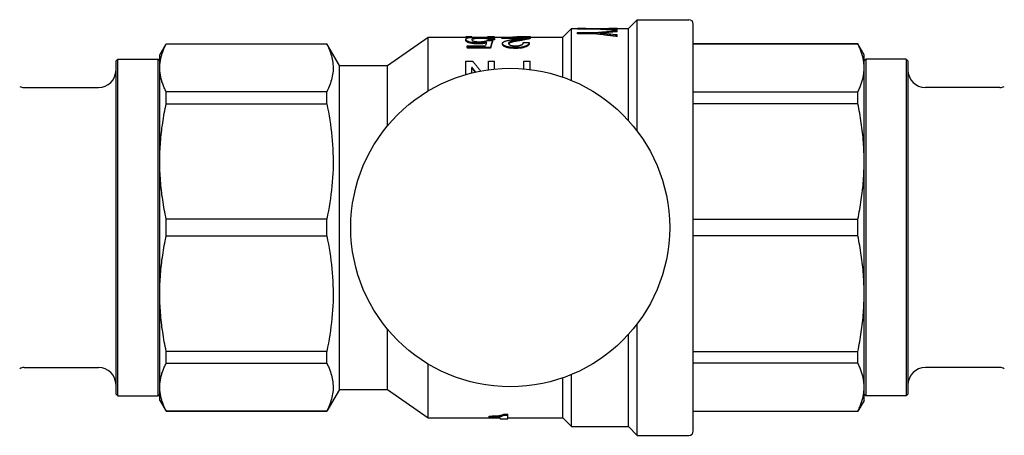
# Model space of a CAD drawing. Header units: millimetres. Extents: x 62 to 3746, y 41 to 370.
# Tile 3 of 4: x 262 to 374, y 322 to 370. Entities that reach past the tile are written whole.
import ezdxf

# ---------------------------------------------------------------- set-up
doc = ezdxf.new("R2010")
doc.units = ezdxf.units.MM
doc.layers.add('DETAIL', color=2, linetype='Continuous')

msp = doc.modelspace()

# ---------------------------------------------------------------- linework, layer by layer
at = {"layer": 'DETAIL'}
for p, q in [((323.62, 367.76), (324.62, 368.76)), ((324.62, 362.81), (324.62, 368.76)), ((324.62, 368.76), (328.82, 368.76)), ((325.31, 368.77), (325.31, 368.76)), ((325.31, 368.73), (327.34, 368.73)), ((325.31, 368.69), (325.31, 368.73)), ((327.34, 368.69), (325.31, 368.69)), ((325.31, 368.69), (325.31, 368.68)), ((327.34, 368.68), (325.31, 368.68)), ((327.34, 368.69), (327.34, 368.68)), ((329.81, 368.76), (329.81, 368.77)), ((329.81, 368.76), (329.81, 368.75)), ((329.81, 368.76), (331.12, 368.76)), ((331.12, 368.76), (332.12, 369.76)), ((331.12, 358.22), (331.12, 368.76)), ((332.12, 357.01), (332.12, 369.76)), ((332.12, 369.76), (338.02, 369.76)), ((338.52, 322.76), (338.52, 369.26)), ((303.62, 364.51), (308.26, 367.76)), ((308.26, 361.62), (308.26, 367.76)), ((308.26, 367.76), (313.4, 367.76)), ((313.23, 367.79), (312.54, 367.79)), ((312.54, 367.76), (312.54, 367.79)), ((313.23, 367.76), (313.23, 367.79)), ((314.2, 367.72), (314.2, 367.62)), ((315.83, 367.79), (315.07, 367.79)), ((315.07, 367.76), (315.07, 367.79)), ((315.07, 367.76), (316.67, 367.76)), ((315.83, 367.57), (315.14, 367.57)), ((315.14, 367.57), (315.14, 367.47)), ((315.83, 367.76), (315.83, 367.79)), ((315.83, 367.57), (315.83, 367.47)), ((316.67, 367.71), (316.67, 367.78)), ((316.67, 367.78), (319.95, 367.78)), ((319.19, 367.71), (316.67, 367.71)), ((316.67, 367.61), (316.67, 367.71)), ((318.66, 367.61), (316.67, 367.61)), ((319.95, 367.79), (318.85, 367.79)), ((318.85, 367.79), (318.85, 367.78)), ((319.95, 367.79), (319.95, 367.78)), ((319.95, 367.72), (319.95, 367.78)), ((319.95, 367.76), (323.62, 367.76)), ((319.95, 367.62), (319.95, 367.72)), ((323.62, 363.2), (323.62, 367.76)), ((325.31, 368.28), (327.34, 368.28)), ((325.31, 368.15), (325.31, 368.28)), ((327.34, 368.15), (325.31, 368.15)), ((325.31, 368.15), (325.31, 368.14)), ((327.34, 368.14), (325.31, 368.14)), ((327.34, 368.15), (327.34, 368.14)), ((329.81, 368.56), (329.81, 368.63)), ((329.81, 368.56), (329.81, 368.55)), ((329.81, 368.39), (329.81, 368.49)), ((329.81, 368.39), (329.81, 368.38)), ((329.81, 367.85), (329.81, 368.02)), ((329.81, 367.85), (329.81, 367.84)), ((277.62, 365.76), (278.34, 367.01)), ((278.34, 366.99), (278.34, 367.01)), ((278.34, 367.01), (296.68, 367.01)), ((278.34, 366.99), (296.68, 366.99)), ((296.68, 366.99), (296.68, 367.01)), ((298.12, 364.51), (296.68, 367.01)), ((312.54, 367.51), (312.54, 367.41)), ((312.7, 366.79), (314.81, 366.79)), ((312.7, 366.6), (312.7, 366.79)), ((315.37, 366.6), (312.7, 366.6)), ((312.7, 366.6), (312.7, 366.5)), ((315.37, 366.5), (312.7, 366.5)), ((313.91, 367.1), (313.91, 367)), ((314.99, 367.37), (315.6, 367.37)), ((315.83, 367.47), (315.14, 367.47)), ((315.37, 366.6), (315.37, 366.5)), ((315.6, 367.37), (315.6, 367.28)), ((316.74, 366.97), (316.74, 367.06)), ((318.22, 366.48), (318.22, 366.57)), ((318.43, 367.32), (318.43, 367.42)), ((319.11, 367.14), (319.8, 367.14)), ((319.8, 367.04), (319.8, 367.14)), ((338.52, 367.01), (357.3, 367.01)), ((357.3, 366.99), (338.52, 366.99)), ((357.3, 366.99), (357.3, 367.01)), ((358.02, 365.76), (357.3, 367.01)), ((277.62, 364.26), (277.62, 365.76)), ((358.02, 364.26), (358.02, 365.76)), ((272.62, 365.06), (272.82, 365.26)), ((272.62, 326.96), (272.62, 365.06)), ((272.82, 326.76), (272.82, 365.26)), ((272.82, 365.26), (277.42, 365.26)), ((277.42, 326.76), (277.42, 365.26)), ((277.62, 365.06), (277.42, 365.26)), ((277.62, 353.57), (277.62, 364.26)), ((298.12, 327.51), (298.12, 364.51)), ((298.12, 364.51), (303.62, 364.51)), ((303.62, 357.64), (303.62, 364.51)), ((312.54, 363.49), (312.54, 365.03)), ((312.54, 365.03), (313.3, 365.03)), ((313.23, 363.68), (313.23, 364.3)), ((313.26, 364.3), (313.23, 364.3)), ((313.26, 364.22), (313.23, 364.22)), ((313.26, 364.22), (313.26, 364.3)), ((315.14, 365.03), (315.83, 365.03)), ((315.14, 364.04), (315.14, 365.03)), ((315.83, 364.12), (315.83, 365.03)), ((319.19, 365.03), (319.88, 365.03)), ((319.19, 364.15), (319.19, 365.03)), ((319.88, 364.07), (319.88, 365.03)), ((358.02, 365.06), (358.22, 365.26)), ((358.02, 353.57), (358.02, 364.26)), ((358.22, 365.26), (358.22, 326.76)), ((362.82, 365.26), (358.22, 365.26)), ((362.82, 365.26), (362.82, 326.76)), ((363.02, 365.06), (362.82, 365.26)), ((363.02, 365.06), (363.02, 326.96)), ((262.13, 362.01), (270.62, 362.01)), ((373.52, 362.01), (365.02, 362.01)), ((296.68, 361.53), (278.34, 361.53)), ((278.34, 360.16), (278.34, 361.53)), ((296.68, 360.16), (296.68, 361.53)), ((338.52, 361.53), (357.3, 361.53)), ((357.3, 360.16), (357.3, 361.53)), ((278.34, 360.16), (296.68, 360.16)), ((357.3, 360.16), (338.52, 360.16)), ((277.62, 338.46), (277.62, 353.57)), ((358.02, 338.46), (358.02, 353.57)), ((296.68, 346.98), (278.34, 346.98)), ((278.34, 345.05), (278.34, 346.98)), ((296.68, 345.05), (296.68, 346.98)), ((338.52, 346.98), (357.3, 346.98)), ((357.3, 345.05), (357.3, 346.98)), ((278.34, 345.05), (296.68, 345.05)), ((357.3, 345.05), (338.52, 345.05)), ((277.62, 327.77), (277.62, 338.46)), ((358.02, 327.77), (358.02, 338.46)), ((332.12, 322.26), (332.12, 335.01)), ((303.62, 327.51), (303.62, 334.38)), ((331.12, 323.26), (331.12, 333.81)), ((296.68, 331.86), (278.34, 331.86)), ((278.34, 330.5), (278.34, 331.86)), ((296.68, 330.5), (296.68, 331.86)), ((338.52, 331.86), (357.3, 331.86)), ((357.3, 330.5), (357.3, 331.86)), ((278.34, 330.5), (296.68, 330.5)), ((357.3, 330.5), (338.52, 330.5)), ((262.13, 330.01), (270.62, 330.01)), ((308.26, 324.26), (308.26, 330.4)), ((373.52, 330.01), (365.02, 330.01)), ((323.62, 324.26), (323.62, 328.83)), ((324.62, 323.26), (324.62, 329.21)), ((277.62, 326.26), (277.62, 327.77)), ((298.12, 327.51), (296.68, 325.01)), ((298.12, 327.51), (303.62, 327.51)), ((303.62, 327.51), (308.26, 324.26)), ((358.02, 326.26), (358.02, 327.77)), ((272.62, 326.96), (272.82, 326.76)), ((272.82, 326.76), (277.42, 326.76)), ((277.62, 326.96), (277.42, 326.76)), ((277.62, 326.26), (278.34, 325.01)), ((358.02, 326.26), (357.3, 325.01)), ((358.02, 326.96), (358.22, 326.76)), ((362.82, 326.76), (358.22, 326.76)), ((363.02, 326.96), (362.82, 326.76)), ((296.68, 325.04), (278.34, 325.04)), ((278.34, 325.01), (278.34, 325.04)), ((278.34, 325.01), (296.68, 325.01)), ((296.68, 325.01), (296.68, 325.04)), ((338.52, 325.04), (357.3, 325.04)), ((338.52, 325.01), (357.3, 325.01)), ((357.3, 325.01), (357.3, 325.04)), ((308.26, 324.26), (316.47, 324.26)), ((315.21, 324.37), (315.21, 324.47)), ((315.21, 324.31), (315.21, 324.37)), ((316.47, 324.31), (315.21, 324.31)), ((316.47, 324.16), (316.47, 324.31)), ((316.47, 324.16), (317.35, 324.16)), ((316.86, 324.57), (316.86, 324.67)), ((316.86, 324.67), (317.35, 324.67)), ((316.86, 324.57), (317.35, 324.57)), ((317.35, 324.57), (317.35, 324.67)), ((317.35, 324.16), (317.35, 324.57)), ((317.35, 324.26), (323.62, 324.26)), ((323.62, 324.26), (324.62, 323.26)), ((324.62, 323.26), (331.12, 323.26)), ((331.12, 323.26), (332.12, 322.26)), ((332.12, 322.26), (338.02, 322.26))]:
    msp.add_line(p, q, dxfattribs=at)
at = {"layer": 'DETAIL', "flags": 128}
for points in [[(326.26, 368.76), (326.22, 368.76), (326.18, 368.76), (326.14, 368.76), (326.1, 368.77), (326.06, 368.77), (326.02, 368.77), (325.98, 368.77), (325.95, 368.77), (325.91, 368.77), (325.87, 368.77), (325.83, 368.77), (325.79, 368.77), (325.75, 368.77), (325.71, 368.77), (325.67, 368.77), (325.63, 368.77), (325.59, 368.77), (325.55, 368.77), (325.51, 368.77), (325.47, 368.77), (325.43, 368.77), (325.39, 368.77), (325.35, 368.77), (325.31, 368.77)], [(327.34, 368.73), (327.44, 368.73), (327.55, 368.74), (327.65, 368.74), (327.75, 368.74), (327.86, 368.74), (327.96, 368.75), (328.06, 368.75), (328.17, 368.75), (328.27, 368.75), (328.37, 368.76), (328.47, 368.76), (328.58, 368.76), (328.68, 368.76), (328.78, 368.76), (328.89, 368.76), (328.99, 368.77), (329.09, 368.77), (329.2, 368.77), (329.3, 368.77), (329.4, 368.77), (329.51, 368.77), (329.61, 368.77), (329.71, 368.77), (329.81, 368.77)], [(329.81, 368.56), (329.71, 368.56), (329.61, 368.57), (329.51, 368.58), (329.4, 368.58), (329.3, 368.59), (329.2, 368.6), (329.09, 368.6), (328.99, 368.61), (328.89, 368.61), (328.78, 368.62), (328.68, 368.63), (328.58, 368.63), (328.47, 368.64), (328.37, 368.64), (328.27, 368.65), (328.17, 368.65), (328.06, 368.66), (327.96, 368.66), (327.86, 368.67), (327.75, 368.67), (327.65, 368.68), (327.55, 368.68), (327.44, 368.69), (327.34, 368.69)], [(329.81, 368.55), (329.71, 368.55), (329.61, 368.56), (329.51, 368.57), (329.4, 368.57), (329.3, 368.58), (329.2, 368.59), (329.09, 368.59), (328.99, 368.6), (328.89, 368.6), (328.78, 368.61), (328.68, 368.62), (328.58, 368.62), (328.47, 368.63), (328.37, 368.63), (328.27, 368.64), (328.17, 368.64), (328.06, 368.65), (327.96, 368.65), (327.86, 368.66), (327.75, 368.66), (327.65, 368.67), (327.55, 368.67), (327.44, 368.68), (327.34, 368.68)], [(312.54, 367.51), (312.55, 367.53), (312.55, 367.55), (312.56, 367.57), (312.58, 367.59), (312.6, 367.61), (312.63, 367.63), (312.66, 367.65), (312.7, 367.66), (312.75, 367.68), (312.81, 367.69), (312.87, 367.71), (312.94, 367.72), (313.02, 367.73), (313.1, 367.74), (313.2, 367.75), (313.3, 367.76), (313.4, 367.76), (313.51, 367.77), (313.63, 367.77), (313.75, 367.78), (313.87, 367.78), (314, 367.78), (314.11, 367.78), (314.25, 367.78)], [(314.2, 367.72), (314.11, 367.72), (314.04, 367.72), (313.96, 367.72), (313.88, 367.72), (313.8, 367.71), (313.73, 367.71), (313.66, 367.7), (313.6, 367.69), (313.55, 367.69), (313.49, 367.68), (313.45, 367.67), (313.41, 367.66), (313.37, 367.65), (313.34, 367.64), (313.32, 367.63), (313.3, 367.61), (313.28, 367.6), (313.27, 367.59), (313.25, 367.58), (313.24, 367.56), (313.24, 367.55), (313.23, 367.54), (313.23, 367.52), (313.23, 367.5)], [(314.2, 367.62), (314.13, 367.62), (314.06, 367.62), (313.99, 367.62), (313.92, 367.62), (313.85, 367.62), (313.79, 367.61), (313.73, 367.61), (313.67, 367.6), (313.62, 367.6), (313.57, 367.59), (313.52, 367.58), (313.48, 367.58), (313.44, 367.57), (313.41, 367.56), (313.38, 367.55), (313.35, 367.54), (313.33, 367.53), (313.31, 367.52), (313.29, 367.51), (313.28, 367.5), (313.27, 367.49), (313.26, 367.48), (313.25, 367.47), (313.24, 367.45)], [(315.14, 367.57), (315.14, 367.59), (315.14, 367.59), (315.13, 367.61), (315.12, 367.62), (315.11, 367.63), (315.09, 367.63), (315.07, 367.64), (315.05, 367.65), (315.02, 367.66), (314.99, 367.67), (314.95, 367.68), (314.91, 367.68), (314.87, 367.69), (314.82, 367.7), (314.77, 367.7), (314.72, 367.71), (314.66, 367.71), (314.6, 367.71), (314.53, 367.72), (314.47, 367.72), (314.4, 367.72), (314.34, 367.72), (314.28, 367.72), (314.2, 367.72)], [(315.14, 367.47), (315.14, 367.49), (315.14, 367.5), (315.13, 367.51), (315.12, 367.52), (315.11, 367.53), (315.09, 367.54), (315.07, 367.55), (315.05, 367.55), (315.02, 367.56), (314.99, 367.57), (314.95, 367.58), (314.91, 367.58), (314.87, 367.59), (314.82, 367.6), (314.77, 367.6), (314.72, 367.61), (314.66, 367.61), (314.6, 367.61), (314.53, 367.62), (314.47, 367.62), (314.4, 367.62), (314.34, 367.62), (314.28, 367.62), (314.2, 367.62)], [(314.25, 367.78), (314.37, 367.78), (314.46, 367.78), (314.57, 367.78), (314.68, 367.78), (314.78, 367.78), (314.88, 367.77), (314.98, 367.77), (315.07, 367.76), (315.16, 367.76), (315.24, 367.75), (315.32, 367.74), (315.4, 367.74), (315.47, 367.73), (315.53, 367.72), (315.58, 367.71), (315.63, 367.69), (315.68, 367.68), (315.72, 367.67), (315.75, 367.65), (315.77, 367.64), (315.79, 367.62), (315.81, 367.61), (315.82, 367.59), (315.83, 367.57)], [(315.07, 367.79), (315.07, 367.79), (315.07, 367.79), (315.06, 367.79), (315.06, 367.78), (315.05, 367.78), (315.05, 367.78), (315.05, 367.78), (315.04, 367.78), (315.04, 367.78), (315.03, 367.78), (315.03, 367.78), (315.03, 367.78), (315.02, 367.78), (315.02, 367.78), (315.01, 367.78), (315.01, 367.77), (315.01, 367.77), (315, 367.77), (315, 367.77), (314.99, 367.77), (314.99, 367.77), (314.99, 367.77), (314.98, 367.77), (314.98, 367.77)], [(318.85, 367.79), (318.8, 367.79), (318.75, 367.79), (318.71, 367.79), (318.67, 367.79), (318.63, 367.79), (318.6, 367.79), (318.57, 367.79), (318.53, 367.79), (318.49, 367.79), (318.45, 367.79), (318.41, 367.79), (318.37, 367.79), (318.33, 367.78), (318.29, 367.78), (318.25, 367.78), (318.21, 367.78), (318.17, 367.78), (318.13, 367.78), (318.09, 367.78), (318.05, 367.78), (318.01, 367.78), (317.97, 367.78), (317.94, 367.78), (317.9, 367.78)], [(317.98, 367.51), (318.04, 367.52), (318.1, 367.53), (318.15, 367.53), (318.2, 367.54), (318.28, 367.56), (318.35, 367.57), (318.4, 367.57), (318.43, 367.58), (318.49, 367.59), (318.55, 367.6), (318.6, 367.6), (318.65, 367.61), (318.71, 367.62), (318.76, 367.63), (318.8, 367.64), (318.85, 367.65), (318.9, 367.65), (318.95, 367.66), (318.99, 367.67), (319.03, 367.68), (319.07, 367.69), (319.1, 367.7), (319.14, 367.7), (319.19, 367.71)], [(319.95, 367.72), (319.91, 367.71), (319.86, 367.7), (319.83, 367.69), (319.79, 367.68), (319.74, 367.67), (319.68, 367.65), (319.63, 367.64), (319.57, 367.63), (319.52, 367.62), (319.45, 367.6), (319.39, 367.59), (319.32, 367.58), (319.26, 367.57), (319.18, 367.55), (319.12, 367.54), (319.05, 367.53), (318.97, 367.51), (318.89, 367.5), (318.83, 367.49), (318.75, 367.48), (318.66, 367.46), (318.58, 367.45), (318.52, 367.44), (318.43, 367.42)], [(319.95, 367.62), (319.91, 367.61), (319.87, 367.6), (319.83, 367.59), (319.79, 367.58), (319.74, 367.57), (319.68, 367.55), (319.63, 367.54), (319.57, 367.53), (319.52, 367.52), (319.45, 367.5), (319.38, 367.49), (319.32, 367.48), (319.26, 367.47), (319.18, 367.45), (319.12, 367.44), (319.05, 367.43), (318.97, 367.41), (318.89, 367.4), (318.83, 367.39), (318.75, 367.38), (318.66, 367.36), (318.58, 367.35), (318.52, 367.34), (318.43, 367.32)], [(327.34, 368.28), (327.44, 368.29), (327.55, 368.3), (327.65, 368.31), (327.75, 368.32), (327.86, 368.33), (327.96, 368.34), (328.06, 368.35), (328.17, 368.36), (328.27, 368.37), (328.37, 368.37), (328.47, 368.38), (328.58, 368.39), (328.68, 368.4), (328.78, 368.41), (328.89, 368.42), (328.99, 368.43), (329.09, 368.44), (329.2, 368.44), (329.3, 368.45), (329.4, 368.46), (329.51, 368.47), (329.61, 368.48), (329.71, 368.49), (329.81, 368.49)], [(329.81, 367.85), (329.71, 367.86), (329.61, 367.88), (329.51, 367.89), (329.4, 367.9), (329.3, 367.92), (329.2, 367.93), (329.09, 367.94), (328.99, 367.96), (328.89, 367.97), (328.78, 367.98), (328.68, 368), (328.58, 368.01), (328.47, 368.02), (328.37, 368.03), (328.27, 368.05), (328.17, 368.06), (328.06, 368.07), (327.96, 368.08), (327.86, 368.09), (327.75, 368.11), (327.65, 368.12), (327.55, 368.13), (327.44, 368.14), (327.34, 368.15)], [(329.81, 367.84), (329.71, 367.85), (329.61, 367.87), (329.51, 367.88), (329.4, 367.89), (329.3, 367.91), (329.2, 367.92), (329.09, 367.93), (328.99, 367.95), (328.89, 367.96), (328.78, 367.97), (328.68, 367.99), (328.58, 368), (328.47, 368.01), (328.37, 368.02), (328.27, 368.04), (328.17, 368.05), (328.06, 368.06), (327.96, 368.07), (327.86, 368.08), (327.75, 368.1), (327.65, 368.11), (327.55, 368.12), (327.44, 368.13), (327.34, 368.14)], [(277.62, 364.26), (277.62, 364.37), (277.63, 364.49), (277.63, 364.6), (277.64, 364.72), (277.65, 364.83), (277.67, 364.94), (277.69, 365.06), (277.71, 365.17), (277.73, 365.29), (277.75, 365.4), (277.78, 365.51), (277.81, 365.63), (277.84, 365.74), (277.87, 365.86), (277.91, 365.97), (277.95, 366.08), (277.99, 366.2), (278.03, 366.31), (278.08, 366.42), (278.13, 366.54), (278.18, 366.65), (278.23, 366.76), (278.29, 366.88), (278.34, 366.99)], [(296.68, 366.99), (296.77, 366.8), (296.86, 366.6), (296.95, 366.41), (297.02, 366.21), (297.09, 366.02), (297.16, 365.83), (297.21, 365.63), (297.26, 365.44), (297.3, 365.24), (297.34, 365.05), (297.37, 364.85), (297.38, 364.66), (297.4, 364.46), (297.4, 364.27), (297.4, 364.07), (297.39, 363.88), (297.37, 363.68), (297.34, 363.48), (297.31, 363.29), (297.26, 363.09), (297.22, 362.9), (297.16, 362.7), (297.1, 362.5), (297.03, 362.31), (296.95, 362.11), (296.87, 361.92), (296.78, 361.72), (296.68, 361.53)], [(313.91, 367.1), (313.79, 367.1), (313.7, 367.11), (313.59, 367.11), (313.49, 367.12), (313.39, 367.13), (313.29, 367.14), (313.21, 367.16), (313.12, 367.17), (313.04, 367.19), (312.97, 367.21), (312.9, 367.23), (312.84, 367.25), (312.78, 367.27), (312.74, 367.29), (312.69, 367.31), (312.66, 367.34), (312.63, 367.36), (312.6, 367.38), (312.58, 367.4), (312.57, 367.42), (312.56, 367.45), (312.55, 367.47), (312.55, 367.48), (312.54, 367.51)], [(313.91, 367), (313.8, 367.01), (313.7, 367.01), (313.59, 367.01), (313.49, 367.02), (313.39, 367.03), (313.29, 367.04), (313.2, 367.06), (313.12, 367.07), (313.04, 367.09), (312.96, 367.11), (312.9, 367.13), (312.84, 367.15), (312.78, 367.17), (312.74, 367.19), (312.69, 367.22), (312.66, 367.24), (312.63, 367.26), (312.6, 367.28), (312.58, 367.3), (312.57, 367.33), (312.56, 367.35), (312.55, 367.37), (312.55, 367.39), (312.54, 367.41)], [(313.23, 367.5), (313.23, 367.49), (313.23, 367.48), (313.24, 367.46), (313.24, 367.45), (313.25, 367.44), (313.26, 367.42), (313.27, 367.41), (313.28, 367.39), (313.3, 367.38), (313.32, 367.36), (313.35, 367.35), (313.37, 367.34), (313.41, 367.32), (313.45, 367.31), (313.49, 367.3), (313.54, 367.28), (313.59, 367.27), (313.64, 367.26), (313.7, 367.26), (313.76, 367.25), (313.83, 367.24), (313.9, 367.24), (313.96, 367.24), (314.04, 367.24)], [(314.92, 367.2), (314.88, 367.19), (314.85, 367.18), (314.82, 367.18), (314.79, 367.17), (314.75, 367.16), (314.71, 367.16), (314.67, 367.15), (314.63, 367.14), (314.59, 367.14), (314.54, 367.13), (314.5, 367.13), (314.46, 367.12), (314.42, 367.12), (314.38, 367.12), (314.33, 367.11), (314.29, 367.11), (314.24, 367.11), (314.19, 367.11), (314.14, 367.1), (314.1, 367.1), (314.05, 367.1), (314.01, 367.1), (313.97, 367.1), (313.91, 367.1)], [(314.89, 367.1), (314.86, 367.09), (314.82, 367.08), (314.79, 367.07), (314.76, 367.07), (314.73, 367.06), (314.69, 367.05), (314.65, 367.05), (314.61, 367.04), (314.56, 367.04), (314.53, 367.03), (314.49, 367.03), (314.45, 367.02), (314.4, 367.02), (314.36, 367.02), (314.31, 367.01), (314.27, 367.01), (314.22, 367.01), (314.18, 367.01), (314.13, 367.01), (314.08, 367.01), (314.05, 367.01), (314.01, 367.01), (313.96, 367.01), (313.91, 367)], [(314.04, 367.24), (314.1, 367.24), (314.15, 367.24), (314.19, 367.24), (314.24, 367.24), (314.29, 367.24), (314.34, 367.24), (314.38, 367.25), (314.43, 367.25), (314.48, 367.26), (314.52, 367.26), (314.56, 367.27), (314.6, 367.27), (314.64, 367.28), (314.68, 367.29), (314.71, 367.29), (314.75, 367.3), (314.78, 367.31), (314.82, 367.32), (314.85, 367.33), (314.88, 367.34), (314.91, 367.35), (314.93, 367.35), (314.95, 367.36), (314.99, 367.37)], [(315.6, 367.37), (315.59, 367.35), (315.58, 367.32), (315.57, 367.3), (315.56, 367.27), (315.55, 367.24), (315.54, 367.21), (315.53, 367.18), (315.52, 367.15), (315.51, 367.12), (315.5, 367.09), (315.49, 367.06), (315.48, 367.03), (315.47, 367), (315.46, 366.96), (315.46, 366.93), (315.45, 366.9), (315.44, 366.86), (315.43, 366.82), (315.42, 366.79), (315.41, 366.75), (315.4, 366.71), (315.39, 366.68), (315.38, 366.64), (315.37, 366.6)], [(315.6, 367.28), (315.59, 367.25), (315.58, 367.22), (315.57, 367.2), (315.56, 367.17), (315.55, 367.14), (315.54, 367.12), (315.53, 367.09), (315.52, 367.06), (315.51, 367.03), (315.5, 367), (315.49, 366.97), (315.48, 366.93), (315.47, 366.9), (315.46, 366.87), (315.46, 366.83), (315.45, 366.8), (315.44, 366.76), (315.43, 366.73), (315.42, 366.69), (315.41, 366.66), (315.4, 366.62), (315.39, 366.58), (315.38, 366.54), (315.37, 366.5)], [(316.74, 367.06), (316.75, 367.09), (316.75, 367.12), (316.77, 367.14), (316.79, 367.17), (316.81, 367.19), (316.84, 367.21), (316.88, 367.24), (316.92, 367.26), (316.96, 367.28), (317.01, 367.3), (317.07, 367.31), (317.14, 367.33), (317.19, 367.35), (317.26, 367.37), (317.33, 367.38), (317.4, 367.4), (317.47, 367.41), (317.54, 367.43), (317.61, 367.44), (317.68, 367.46), (317.75, 367.47), (317.81, 367.48), (317.88, 367.49), (317.98, 367.51)], [(318.22, 366.57), (318.11, 366.57), (318.02, 366.57), (317.92, 366.58), (317.81, 366.59), (317.71, 366.59), (317.62, 366.61), (317.52, 366.62), (317.43, 366.64), (317.34, 366.65), (317.26, 366.67), (317.19, 366.7), (317.11, 366.72), (317.05, 366.75), (316.99, 366.77), (316.94, 366.8), (316.9, 366.83), (316.86, 366.86), (316.82, 366.89), (316.8, 366.92), (316.78, 366.95), (316.76, 366.98), (316.75, 367.01), (316.75, 367.03), (316.74, 367.06)], [(318.22, 366.48), (318.12, 366.48), (318.02, 366.48), (317.92, 366.49), (317.81, 366.49), (317.71, 366.5), (317.62, 366.51), (317.52, 366.52), (317.43, 366.54), (317.35, 366.56), (317.26, 366.58), (317.19, 366.6), (317.11, 366.63), (317.05, 366.65), (316.99, 366.68), (316.94, 366.71), (316.9, 366.74), (316.86, 366.76), (316.82, 366.79), (316.8, 366.82), (316.78, 366.85), (316.76, 366.88), (316.75, 366.91), (316.75, 366.94), (316.74, 366.97)], [(318.43, 367.42), (318.35, 367.41), (318.29, 367.4), (318.24, 367.39), (318.19, 367.38), (318.13, 367.37), (318.07, 367.35), (318, 367.34), (317.94, 367.33), (317.89, 367.32), (317.84, 367.3), (317.79, 367.29), (317.74, 367.28), (317.69, 367.26), (317.65, 367.24), (317.61, 367.23), (317.57, 367.21), (317.54, 367.19), (317.51, 367.18), (317.49, 367.16), (317.47, 367.14), (317.45, 367.12), (317.44, 367.1), (317.44, 367.08), (317.43, 367.05)], [(317.43, 367.05), (317.43, 367.03), (317.44, 367.02), (317.44, 367), (317.45, 366.99), (317.46, 366.97), (317.47, 366.96), (317.49, 366.94), (317.51, 366.92), (317.53, 366.9), (317.56, 366.89), (317.58, 366.87), (317.62, 366.86), (317.65, 366.84), (317.69, 366.83), (317.73, 366.82), (317.78, 366.81), (317.84, 366.8), (317.89, 366.79), (317.94, 366.78), (318, 366.78), (318.06, 366.78), (318.12, 366.77), (318.17, 366.77), (318.24, 366.77)], [(318.43, 367.32), (318.36, 367.31), (318.31, 367.3), (318.26, 367.29), (318.21, 367.28), (318.16, 367.27), (318.1, 367.26), (318.04, 367.25), (317.99, 367.24), (317.93, 367.23), (317.88, 367.22), (317.84, 367.21), (317.8, 367.19), (317.75, 367.18), (317.71, 367.17), (317.66, 367.15), (317.63, 367.14), (317.59, 367.12), (317.56, 367.11), (317.53, 367.09), (317.51, 367.08), (317.48, 367.06), (317.47, 367.04), (317.45, 367.02), (317.44, 367)], [(319.8, 367.14), (319.79, 367.11), (319.78, 367.08), (319.77, 367.05), (319.76, 367.02), (319.73, 366.98), (319.71, 366.95), (319.68, 366.92), (319.64, 366.89), (319.6, 366.86), (319.55, 366.82), (319.49, 366.79), (319.43, 366.76), (319.36, 366.73), (319.28, 366.7), (319.2, 366.68), (319.1, 366.65), (319.01, 366.63), (318.9, 366.62), (318.8, 366.6), (318.69, 366.59), (318.57, 366.58), (318.45, 366.58), (318.35, 366.57), (318.22, 366.57)], [(319.8, 367.04), (319.79, 367.01), (319.78, 366.98), (319.77, 366.95), (319.76, 366.92), (319.74, 366.89), (319.71, 366.86), (319.68, 366.82), (319.64, 366.79), (319.6, 366.76), (319.55, 366.73), (319.5, 366.7), (319.43, 366.67), (319.36, 366.64), (319.28, 366.61), (319.19, 366.58), (319.1, 366.56), (319, 366.54), (318.9, 366.52), (318.8, 366.51), (318.69, 366.5), (318.57, 366.49), (318.45, 366.48), (318.35, 366.48), (318.22, 366.48)], [(318.24, 366.77), (318.32, 366.77), (318.38, 366.78), (318.46, 366.78), (318.53, 366.79), (318.59, 366.8), (318.66, 366.81), (318.71, 366.82), (318.77, 366.84), (318.83, 366.85), (318.88, 366.87), (318.92, 366.88), (318.96, 366.9), (318.99, 366.92), (319.01, 366.94), (319.04, 366.96), (319.05, 366.98), (319.07, 367), (319.08, 367.02), (319.09, 367.04), (319.1, 367.06), (319.11, 367.08), (319.11, 367.1), (319.11, 367.12), (319.11, 367.14)], [(358.02, 364.26), (358.02, 364.37), (358.02, 364.49), (358.01, 364.6), (358, 364.72), (357.99, 364.83), (357.97, 364.94), (357.96, 365.06), (357.94, 365.17), (357.92, 365.29), (357.89, 365.4), (357.87, 365.51), (357.84, 365.63), (357.8, 365.74), (357.77, 365.86), (357.73, 365.97), (357.69, 366.08), (357.65, 366.2), (357.61, 366.31), (357.56, 366.42), (357.52, 366.54), (357.46, 366.65), (357.41, 366.76), (357.36, 366.88), (357.3, 366.99)], [(278.34, 361.53), (278.29, 361.64), (278.23, 361.76), (278.18, 361.87), (278.13, 361.98), (278.08, 362.1), (278.03, 362.21), (277.99, 362.32), (277.95, 362.44), (277.91, 362.55), (277.87, 362.66), (277.84, 362.78), (277.81, 362.89), (277.78, 363.01), (277.75, 363.12), (277.73, 363.23), (277.71, 363.35), (277.69, 363.46), (277.67, 363.57), (277.65, 363.69), (277.64, 363.8), (277.63, 363.92), (277.63, 364.03), (277.62, 364.15), (277.62, 364.26)], [(313.67, 363.78), (313.65, 363.8), (313.64, 363.82), (313.62, 363.85), (313.6, 363.87), (313.59, 363.89), (313.57, 363.91), (313.55, 363.93), (313.53, 363.96), (313.52, 363.98), (313.5, 364), (313.48, 364.02), (313.47, 364.04), (313.45, 364.07), (313.43, 364.09), (313.42, 364.11), (313.4, 364.13), (313.38, 364.15), (313.37, 364.17), (313.35, 364.19), (313.33, 364.22), (313.31, 364.24), (313.3, 364.26), (313.28, 364.28), (313.26, 364.3)], [(313.62, 363.77), (313.6, 363.79), (313.59, 363.81), (313.57, 363.82), (313.56, 363.84), (313.54, 363.86), (313.53, 363.88), (313.51, 363.9), (313.5, 363.92), (313.48, 363.94), (313.47, 363.96), (313.46, 363.98), (313.44, 363.99), (313.43, 364.01), (313.41, 364.03), (313.4, 364.05), (313.38, 364.07), (313.37, 364.09), (313.35, 364.11), (313.34, 364.12), (313.32, 364.14), (313.31, 364.16), (313.29, 364.18), (313.28, 364.2), (313.26, 364.22)], [(313.3, 365.03), (313.34, 364.99), (313.37, 364.95), (313.41, 364.9), (313.45, 364.86), (313.49, 364.81), (313.53, 364.77), (313.57, 364.72), (313.61, 364.67), (313.65, 364.63), (313.69, 364.58), (313.73, 364.53), (313.77, 364.49), (313.81, 364.44), (313.85, 364.39), (313.89, 364.34), (313.93, 364.3), (313.97, 364.25), (314.01, 364.2), (314.05, 364.15), (314.08, 364.1), (314.12, 364.05), (314.16, 364), (314.2, 363.95), (314.24, 363.9)], [(357.3, 361.53), (357.36, 361.64), (357.41, 361.76), (357.46, 361.87), (357.52, 361.98), (357.56, 362.1), (357.61, 362.21), (357.65, 362.32), (357.69, 362.44), (357.73, 362.55), (357.77, 362.66), (357.8, 362.78), (357.84, 362.89), (357.87, 363.01), (357.89, 363.12), (357.92, 363.23), (357.94, 363.35), (357.96, 363.46), (357.98, 363.57), (357.99, 363.69), (358, 363.8), (358.01, 363.92), (358.02, 364.03), (358.02, 364.15), (358.02, 364.26)], [(277.62, 353.57), (277.62, 353.85), (277.63, 354.12), (277.63, 354.4), (277.64, 354.67), (277.65, 354.95), (277.67, 355.22), (277.69, 355.5), (277.71, 355.77), (277.73, 356.05), (277.75, 356.32), (277.78, 356.6), (277.81, 356.87), (277.84, 357.15), (277.87, 357.42), (277.91, 357.7), (277.95, 357.97), (277.99, 358.25), (278.03, 358.52), (278.08, 358.8), (278.13, 359.07), (278.18, 359.35), (278.23, 359.62), (278.29, 359.89), (278.34, 360.16)], [(296.68, 360.16), (296.77, 359.7), (296.86, 359.23), (296.95, 358.76), (297.02, 358.29), (297.09, 357.82), (297.16, 357.35), (297.21, 356.88), (297.26, 356.41), (297.3, 355.94), (297.34, 355.47), (297.37, 355), (297.38, 354.53), (297.4, 354.06), (297.4, 353.59), (297.4, 353.12), (297.39, 352.64), (297.37, 352.17), (297.34, 351.7), (297.31, 351.22), (297.26, 350.75), (297.22, 350.28), (297.16, 349.8), (297.1, 349.33), (297.03, 348.86), (296.95, 348.39), (296.87, 347.92), (296.78, 347.45), (296.68, 346.98)], [(358.02, 353.57), (358.02, 353.85), (358.02, 354.12), (358.01, 354.4), (358, 354.67), (357.99, 354.95), (357.97, 355.22), (357.96, 355.5), (357.94, 355.77), (357.92, 356.05), (357.89, 356.32), (357.87, 356.6), (357.84, 356.87), (357.8, 357.15), (357.77, 357.42), (357.73, 357.7), (357.69, 357.97), (357.65, 358.25), (357.61, 358.52), (357.56, 358.8), (357.52, 359.07), (357.46, 359.35), (357.41, 359.62), (357.36, 359.89), (357.3, 360.16)], [(278.34, 346.98), (278.29, 347.25), (278.23, 347.52), (278.18, 347.8), (278.13, 348.07), (278.08, 348.35), (278.03, 348.62), (277.99, 348.9), (277.95, 349.17), (277.91, 349.44), (277.87, 349.72), (277.84, 349.99), (277.81, 350.27), (277.78, 350.54), (277.75, 350.82), (277.73, 351.09), (277.71, 351.37), (277.69, 351.64), (277.67, 351.92), (277.65, 352.19), (277.64, 352.47), (277.63, 352.74), (277.63, 353.02), (277.62, 353.3), (277.62, 353.57)], [(357.3, 346.98), (357.36, 347.25), (357.41, 347.52), (357.46, 347.8), (357.52, 348.07), (357.56, 348.35), (357.61, 348.62), (357.65, 348.9), (357.69, 349.17), (357.73, 349.44), (357.77, 349.72), (357.8, 349.99), (357.84, 350.27), (357.87, 350.54), (357.89, 350.82), (357.92, 351.09), (357.94, 351.37), (357.96, 351.64), (357.98, 351.92), (357.99, 352.19), (358, 352.47), (358.01, 352.74), (358.02, 353.02), (358.02, 353.3), (358.02, 353.57)], [(277.62, 338.46), (277.62, 338.73), (277.63, 339), (277.63, 339.28), (277.64, 339.55), (277.65, 339.83), (277.67, 340.11), (277.69, 340.38), (277.71, 340.66), (277.73, 340.93), (277.75, 341.21), (277.78, 341.48), (277.81, 341.76), (277.84, 342.03), (277.87, 342.31), (277.91, 342.58), (277.95, 342.86), (277.99, 343.13), (278.03, 343.41), (278.08, 343.68), (278.13, 343.96), (278.18, 344.23), (278.23, 344.5), (278.29, 344.78), (278.34, 345.05)], [(296.68, 345.05), (296.77, 344.58), (296.86, 344.11), (296.95, 343.64), (297.02, 343.18), (297.09, 342.71), (297.16, 342.24), (297.21, 341.77), (297.26, 341.3), (297.3, 340.83), (297.34, 340.36), (297.37, 339.89), (297.38, 339.41), (297.4, 338.94), (297.4, 338.47), (297.4, 338), (297.39, 337.53), (297.37, 337.05), (297.34, 336.58), (297.31, 336.11), (297.26, 335.63), (297.22, 335.16), (297.16, 334.69), (297.1, 334.22), (297.03, 333.74), (296.95, 333.27), (296.87, 332.8), (296.78, 332.33), (296.68, 331.86)], [(358.02, 338.46), (358.02, 338.73), (358.02, 339), (358.01, 339.28), (358, 339.55), (357.99, 339.83), (357.97, 340.11), (357.96, 340.38), (357.94, 340.66), (357.92, 340.93), (357.89, 341.21), (357.87, 341.48), (357.84, 341.76), (357.8, 342.03), (357.77, 342.31), (357.73, 342.58), (357.69, 342.86), (357.65, 343.13), (357.61, 343.41), (357.56, 343.68), (357.52, 343.96), (357.46, 344.23), (357.41, 344.5), (357.36, 344.78), (357.3, 345.05)], [(278.34, 331.86), (278.29, 332.14), (278.23, 332.41), (278.18, 332.68), (278.13, 332.96), (278.08, 333.23), (278.03, 333.5), (277.99, 333.78), (277.95, 334.05), (277.91, 334.33), (277.87, 334.6), (277.84, 334.88), (277.81, 335.15), (277.78, 335.43), (277.75, 335.7), (277.73, 335.98), (277.71, 336.25), (277.69, 336.53), (277.67, 336.8), (277.65, 337.08), (277.64, 337.35), (277.63, 337.63), (277.63, 337.9), (277.62, 338.18), (277.62, 338.46)], [(357.3, 331.86), (357.36, 332.14), (357.41, 332.41), (357.46, 332.68), (357.52, 332.96), (357.56, 333.23), (357.61, 333.5), (357.65, 333.78), (357.69, 334.05), (357.73, 334.33), (357.77, 334.6), (357.8, 334.88), (357.84, 335.15), (357.87, 335.43), (357.89, 335.7), (357.92, 335.98), (357.94, 336.25), (357.96, 336.53), (357.98, 336.8), (357.99, 337.08), (358, 337.35), (358.01, 337.63), (358.02, 337.9), (358.02, 338.18), (358.02, 338.46)], [(277.62, 327.77), (277.62, 327.88), (277.63, 327.99), (277.63, 328.11), (277.64, 328.22), (277.65, 328.34), (277.67, 328.45), (277.69, 328.56), (277.71, 328.68), (277.73, 328.79), (277.75, 328.91), (277.78, 329.02), (277.81, 329.13), (277.84, 329.25), (277.87, 329.36), (277.91, 329.48), (277.95, 329.59), (277.99, 329.7), (278.03, 329.82), (278.08, 329.93), (278.13, 330.04), (278.18, 330.16), (278.23, 330.27), (278.29, 330.38), (278.34, 330.5)], [(296.68, 330.5), (296.77, 330.3), (296.86, 330.11), (296.95, 329.92), (297.02, 329.72), (297.09, 329.53), (297.16, 329.33), (297.21, 329.14), (297.26, 328.94), (297.3, 328.75), (297.34, 328.55), (297.37, 328.36), (297.38, 328.16), (297.4, 327.97), (297.4, 327.77), (297.4, 327.58), (297.39, 327.38), (297.37, 327.19), (297.34, 326.99), (297.31, 326.79), (297.26, 326.6), (297.22, 326.4), (297.16, 326.21), (297.1, 326.01), (297.03, 325.81), (296.95, 325.62), (296.87, 325.42), (296.78, 325.23), (296.68, 325.04)], [(358.02, 327.77), (358.02, 327.88), (358.02, 327.99), (358.01, 328.11), (358, 328.22), (357.99, 328.34), (357.97, 328.45), (357.96, 328.56), (357.94, 328.68), (357.92, 328.79), (357.89, 328.91), (357.87, 329.02), (357.84, 329.13), (357.8, 329.25), (357.77, 329.36), (357.73, 329.48), (357.69, 329.59), (357.65, 329.7), (357.61, 329.82), (357.56, 329.93), (357.52, 330.04), (357.46, 330.16), (357.41, 330.27), (357.36, 330.38), (357.3, 330.5)], [(278.34, 325.04), (278.29, 325.15), (278.23, 325.26), (278.18, 325.38), (278.13, 325.49), (278.08, 325.6), (278.03, 325.72), (277.99, 325.83), (277.95, 325.94), (277.91, 326.06), (277.87, 326.17), (277.84, 326.28), (277.81, 326.4), (277.78, 326.51), (277.75, 326.63), (277.73, 326.74), (277.71, 326.85), (277.69, 326.97), (277.67, 327.08), (277.65, 327.2), (277.64, 327.31), (277.63, 327.42), (277.63, 327.54), (277.62, 327.65), (277.62, 327.77)], [(357.3, 325.04), (357.36, 325.15), (357.41, 325.26), (357.46, 325.38), (357.52, 325.49), (357.56, 325.6), (357.61, 325.72), (357.65, 325.83), (357.69, 325.94), (357.73, 326.06), (357.77, 326.17), (357.8, 326.28), (357.84, 326.4), (357.87, 326.51), (357.89, 326.63), (357.92, 326.74), (357.94, 326.85), (357.96, 326.97), (357.98, 327.08), (357.99, 327.2), (358, 327.31), (358.01, 327.42), (358.02, 327.54), (358.02, 327.65), (358.02, 327.77)], [(315.21, 324.47), (315.32, 324.47), (315.4, 324.47), (315.49, 324.47), (315.58, 324.48), (315.67, 324.48), (315.76, 324.48), (315.86, 324.48), (315.95, 324.49), (316.04, 324.49), (316.12, 324.5), (316.2, 324.5), (316.28, 324.51), (316.36, 324.52), (316.43, 324.53), (316.5, 324.54), (316.56, 324.55), (316.62, 324.56), (316.67, 324.57), (316.71, 324.59), (316.75, 324.6), (316.79, 324.62), (316.81, 324.63), (316.84, 324.65), (316.86, 324.67)], [(315.21, 324.37), (315.31, 324.37), (315.4, 324.37), (315.49, 324.38), (315.58, 324.38), (315.68, 324.38), (315.76, 324.38), (315.86, 324.38), (315.95, 324.39), (316.04, 324.39), (316.13, 324.4), (316.2, 324.4), (316.28, 324.41), (316.35, 324.42), (316.43, 324.43), (316.5, 324.44), (316.56, 324.45), (316.61, 324.46), (316.67, 324.47), (316.71, 324.49), (316.75, 324.5), (316.79, 324.52), (316.82, 324.53), (316.84, 324.55), (316.86, 324.57)]]:
    msp.add_lwpolyline(points, dxfattribs=at)
at = {"layer": 'DETAIL'}
msp.add_circle((317.62, 346.01), 18.2, dxfattribs=at)
for centre, radius, start, end in [((338.02, 369.26), 0.5, 0, 90), ((270.62, 364.01), 2, 270, 0), ((365.02, 364.01), 2, 180, 270), ((262.13, 363.01), 1, 240, 270), ((373.52, 363.01), 1, 270, 300), ((262.13, 329.01), 1, 90, 120), ((270.62, 328.01), 2, 0, 90), ((365.02, 328.01), 2, 90, 180), ((373.52, 329.01), 1, 60, 90), ((338.02, 322.76), 0.5, 270, 0)]:
    msp.add_arc(centre, radius, start, end, dxfattribs=at)
for centre, major_axis, ratio, start_param, end_param in [((328.86, 230.62), (16.9, 137.29), 0.912679, 0.126562, 0.141624), ((328.86, 230.93), (-27.98, 135.47), 0.910196, 6.052487, 6.067548), ((328.86, 230.57), (16.92, 137.33), 0.912745, 0.126614, 0.140455), ((328.86, 232.82), (-57.22, -125.94), 0.895272, 3.603695, 3.618756), ((328.86, 233.76), (65.35, -121.92), 0.887814, 2.590923, 2.605984), ((328.86, 232.77), (-57.26, -125.97), 0.895337, 3.603846, 3.618506), ((314.86, 345.88), (0.49, 21.99), 0.077071, 0.247712, 0.31472)]:
    msp.add_ellipse(centre, major_axis=major_axis, ratio=ratio, start_param=start_param, end_param=end_param, dxfattribs=at)

doc.saveas('drawing.dxf')
